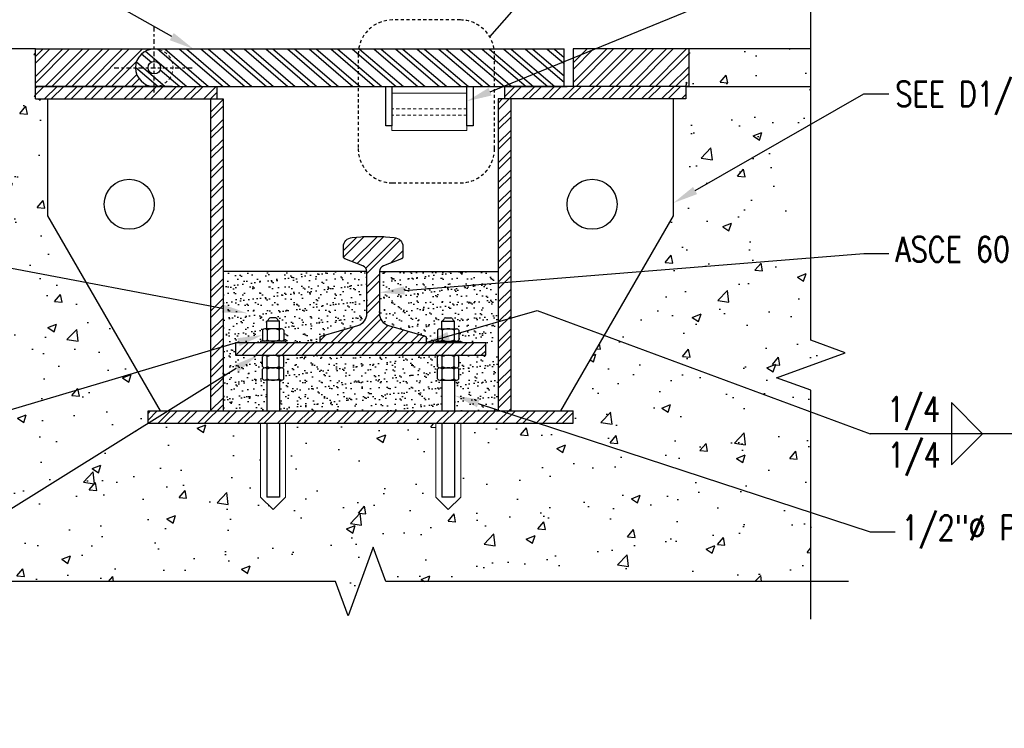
# Model space of a CAD drawing. Header units: inches. Extents: x 0 to 536, y 0 to 170.
# Tile 45 of 54: x 285 to 324, y 85 to 113. Entities that reach past the tile are written whole.
import ezdxf
from ezdxf import colors
from ezdxf.entities.mleader import LeaderData, LeaderLine
from ezdxf.math import Vec2, Vec3

# ---------------------------------------------------------------- set-up
doc = ezdxf.new("R2010")
doc.units = ezdxf.units.IN
doc.header["$MEASUREMENT"] = 0
doc.linetypes.add('CENTER2', pattern=[1.125, 0.75, -0.125, 0.125, -0.125])
doc.linetypes.add('HIDDEN2', pattern=[0.1875, 0.125, -0.0625])
for name, color, linetype in [('S-ANNO-PATT', 1, 'Continuous'), ('S-ANNO-TEXT', 2, 'Continuous'), ('S-DETL-CNTR', 1, 'CENTER2'), ('S-DETL-MEDM', 3, 'Continuous'), ('S-DETL-XHVY', 5, 'Continuous')]:
    doc.layers.add(name, color=color, linetype=linetype)
doc.layers.add('S-ANNO-SYMB', color=2, linetype='Continuous', lineweight=25)
doc.styles.add('Annotative', font='romans.shx', dxfattribs={"width": 0.8, "height": 0.125})
doc.styles.get("Standard").update_dxf_attribs({"font": 'romans.shx', "width": 0.8})
doc.dimstyles.new('ISO-25', dxfattribs={"dimtxt": 2.5, "dimasz": 2.5, "dimexe": 1.25, "dimexo": 0.625, "dimtad": 1, "dimtxsty": 'Standard', "dimcen": 2.5, "dimadec": 0, "dimazin": 0, "dimtfac": 1, "dimtmove": 0, "dimatfit": 3, "dimfxl": 1, "dimarcsym": 0})

msp = doc.modelspace()

# ---------------------------------------------------------------- hatches: boundary and pattern name
at = {"layer": 'S-ANNO-PATT'}
h = msp.add_hatch(dxfattribs=at)
h.set_pattern_fill('AR-CONC', color=8, scale=0.5)
h.set_pattern_definition([(50, (49.8596, 63.577), (3.5863, -0.31376), [0.375, -4.125]), (355, (49.8596, 63.577), (-0.693757, 3.76096), [0.3, -3.3]), (100.4514, (50.1585, 63.5507), (2.892544, 3.4472), [0.3187, -3.50571]), (46.1842, (49.8596, 64.577), (5.33621, -0.827596), [0.5625, -6.1875]), (96.6356, (50.3043, 64.508), (4.67331, 4.87059), [0.47805, -5.25857]), (351.1842, (49.8596, 64.577), (4.67331, 4.87059), [0.45, -4.95]), (21, (50.3596, 64.327), (2.984535, -2.013094), [0.375, -4.125]), (326, (50.3596, 64.327), (1.216577, 3.62575), [0.3, -3.3]), (71.4514, (50.6083, 64.159), (4.20111, 1.612656), [0.3187, -3.50571]), (37.5, (49.8596, 63.5769), (0.060799, 1.664469), [0, -3.26, 0, -3.35, 0, -3.3125]), (7.5, (49.8596, 63.5769), (1.315348, 1.972059), [0, -1.91, 0, -3.185, 0, -1.2625]), (327.5, (48.7446, 63.5769), (2.669112, -0.1127744), [0, -1.25, 0, -3.9, 0, -5.175]), (317.5, (48.2446, 63.5769), (2.91593, 0.500525), [0, -1.625, 0, -2.59, 0, -3.675])])
h.paths.add_polyline_path([(316.4507, 112.2061), (311.4507, 112.2061), (311.4507, 110.7061), (316.4507, 110.7061)])
h.paths.add_polyline_path([(316.4507, 110.5769), (311.4507, 110.5769), (311.4507, 110.2061), (310.9507, 110.2061), (310.9507, 105.5331), (310.2495, 104.3185), (316.4507, 102.9502)])
h.paths.add_polyline_path([(316.4507, 110.7061), (311.4507, 110.7061), (311.4507, 110.5769), (316.4507, 110.5769)])
h.paths.add_polyline_path([(316.4507, 102.9502), (310.2495, 104.3185), (307.5725, 99.682), (316.4507, 98.3961), (316.4507, 98.5572), (315.077, 99.0572), (317.8245, 100.0572), (316.4507, 100.5572)])
h.paths.add_polyline_path([(316.4507, 98.3961), (307.5725, 99.682), (306.4507, 97.7389), (306.9507, 97.7389), (306.9507, 97.2389), (302.4507, 97.2389), (302.4507, 94.2857), (301.9507, 93.7857), (301.4507, 94.2857), (301.4507, 97.2389), (295.4507, 97.2389), (295.4507, 94.2857), (294.9507, 93.7857), (294.4507, 94.2857), (294.4507, 97.2389), (291.8596, 97.2389), (291.8596, 90.9083), (297.4507, 90.9083), (297.9507, 89.5345), (298.9507, 92.282), (299.4507, 90.9083), (316.4507, 90.9083)])
h.paths.add_polyline_path([(291.8596, 97.2389), (289.9603, 97.2389), (281.4414, 93.6579), (280.4507, 93.6579), (280.4507, 90.9083), (291.8596, 90.9083)])
h.paths.add_polyline_path([(289.9507, 97.2349), (289.9507, 97.7389), (290.4507, 97.7389), (287.7592, 102.4007), (280.4507, 104.225), (280.4507, 102.5572), (279.077, 102.0572), (281.8245, 101.0572), (280.4507, 100.5572), (280.4507, 93.6579), (281.4414, 93.6579)])
h.paths.add_polyline_path([(285.9507, 105.5331), (285.9507, 110.2061), (285.4507, 110.2061), (285.4507, 110.5769), (280.4507, 110.5769), (280.4507, 104.225), (287.7592, 102.4007)])
h.paths.add_polyline_path([(285.4507, 112.2061), (280.4507, 112.2061), (280.4507, 110.5769), (285.4507, 110.5769), (285.4507, 110.7061)])
at = {"layer": 'S-ANNO-PATT', "linetype": 'Continuous', "lineweight": 0}
h = msp.add_hatch(dxfattribs=at)
h.set_pattern_fill('ANSI32', color=8, scale=1.5)
h.set_pattern_definition([(45, (-24.5931, 63.5769), (-0.3977476, 0.3977476), []), (45, (-24.32796, 63.5769), (-0.3977476, 0.3977476), [])])
h.paths.add_polyline_path([(285.4507, 112.2061), (285.4507, 110.7061), (290.2007, 110.7061, -1), (290.2007, 112.2061)])
at = {"layer": 'S-ANNO-PATT'}
h = msp.add_hatch(dxfattribs=at)
h.set_pattern_fill('ANSI32', color=8, scale=1.5, angle=-85.55045)
h.set_pattern_definition([(319.44955, (-24.5931, 63.5769), (0.365691, 0.4274065), []), (319.44955, (-24.57255, 63.3125), (0.365691, 0.4274065), [])])
edge = h.paths.add_edge_path()
edge.add_line((306.5846, 112.2044), (290.2007, 112.2061))
edge.add_arc((290.2007, 111.4561), 0.75, 90.00068, 270.00068)
edge.add_line((290.2007, 110.7061), (306.5846, 110.7044))
edge.add_line((306.5846, 110.7044), (306.5846, 112.2044))
edge = h.paths.add_edge_path(flags=16)
edge.add_arc((290.2007, 111.4561), 0.25, 0, 360)
at = {"layer": 'S-ANNO-PATT', "linetype": 'Continuous', "lineweight": 0}
h = msp.add_hatch(dxfattribs=at)
h.set_pattern_fill('ANSI32', color=8, scale=1.5)
h.set_pattern_definition([(45, (48.8596, 63.5769), (-0.3977476, 0.3977476), []), (45, (49.1248, 63.5769), (-0.3977476, 0.3977476), [])])
h.paths.add_polyline_path([(306.9507, 112.2061), (306.9507, 110.7061), (311.5757, 110.7061), (311.5757, 112.2061)])
at = {"layer": 'S-ANNO-PATT'}
h = msp.add_hatch(dxfattribs=at)
h.set_pattern_fill('ANSI32', color=8, scale=1.5)
h.set_pattern_definition([(45, (49.8596, 63.5769), (-0.3977476, 0.3977476), []), (45, (50.1248, 63.5769), (-0.3977476, 0.3977476), [])])
h.paths.add_polyline_path([(311.4507, 110.5769), (304.2007, 110.5769), (304.2007, 110.2061), (311.4507, 110.2061)])
h.paths.add_polyline_path([(311.4507, 110.7061), (306.9507, 110.7061), (304.2007, 110.7061), (304.2007, 110.5769), (311.4507, 110.5769)])
h.paths.add_polyline_path([(291.8596, 110.7061), (285.4507, 110.7061), (285.4507, 110.5769), (291.8596, 110.5769)])
h.paths.add_polyline_path([(292.7007, 110.7061), (291.8596, 110.7061), (291.8596, 110.5769), (292.7007, 110.5769)])
h.paths.add_polyline_path([(292.7007, 110.5769), (291.8596, 110.5769), (291.8596, 110.2061), (292.7007, 110.2061)])
h.paths.add_polyline_path([(291.8596, 110.5769), (285.4507, 110.5769), (285.4507, 110.2061), (291.8596, 110.2061)])
h.paths.add_polyline_path([(292.9507, 110.2061), (292.4507, 110.2061), (292.4507, 101.2296), (292.9507, 101.1048)])
h.paths.add_polyline_path([(292.9507, 101.1048), (292.4507, 101.2296), (292.4507, 97.7389), (292.9507, 97.7389)])
h.paths.add_polyline_path([(306.9507, 97.7389), (291.1498, 97.7389), (289.9603, 97.2389), (306.9507, 97.2389)])
h.paths.add_polyline_path([(291.1498, 97.7389), (289.9507, 97.7389), (289.9507, 97.2389), (289.9603, 97.2389)])
h.paths.add_polyline_path([(304.4507, 100.1341), (303.9507, 100.2065), (303.9507, 97.7389), (304.4507, 97.7389)])
h.paths.add_polyline_path([(304.4507, 105.5981), (303.9507, 105.7084), (303.9507, 100.2065), (304.4507, 100.1341)])
h.paths.add_polyline_path([(304.4507, 110.2061), (304.2007, 110.2061), (303.9507, 110.2061), (303.9507, 105.7084), (304.4507, 105.5981)])
at = {"layer": 'S-ANNO-PATT', "linetype": 'Continuous', "lineweight": 0}
h = msp.add_hatch(dxfattribs=at)
h.set_pattern_fill('ANSI32', color=8, scale=1.5)
h.set_pattern_definition([(45, (122.47654, 164.3247), (-0.3977476, 0.3977476), []), (45, (122.7417, 164.3247), (-0.3977476, 0.3977476), [])])
h.paths.add_polyline_path([(300.0886, 103.8206), (299.3595, 103.5349, 0.3086067), (299.2007, 103.3022), (299.2007, 101.6317, 0.3327064), (299.5596, 101.152), (301.0308, 100.7193, -0.3327064), (301.0757, 100.6593), (301.0757, 100.5186, -0.4142136), (301.0132, 100.4561), (296.8882, 100.4561, -0.4142136), (296.8257, 100.5186), (296.8257, 100.6593, -0.3327064), (296.8706, 100.7193), (298.3418, 101.152, 0.3327064), (298.7007, 101.6317), (298.7007, 103.3022, 0.3086067), (298.5419, 103.5349), (297.8128, 103.8206, -0.3546654), (297.7632, 103.8818), (297.7632, 104.2963, -0.3919022), (298.1095, 104.6702), (298.4608, 104.6973, -0.0191953), (298.6909, 104.7061), (299.2105, 104.7061, -0.0191953), (299.4406, 104.6973), (299.792, 104.6702, -0.3919022), (300.1382, 104.2963), (300.1382, 103.8818, -0.3546654)])
at = {"layer": 'S-ANNO-PATT'}
h = msp.add_hatch(dxfattribs=at)
h.set_pattern_fill('AR-SAND', color=8, scale=0.25)
h.set_pattern_definition([(37.5, (124.0311, 2.78253), (-0.01574834, 0.48170594), [0, -0.38, 0, -0.425, 0, -0.40625]), (7.5, (124.0311, 2.78253), (0.4424442, 0.7055365), [0, -0.205, 0, -0.3425, 0, -0.13125]), (327.5, (123.7236, 2.78253), (0.7785355, 0.0014148), [0, -0.125, 0, -0.45, 0, -0.5875]), (317.5, (123.7236, 2.7825), (0.7515317, 0.2194189), [0, -0.0625, 0, -0.295, 0, -0.3375])])
edge = h.paths.add_edge_path()
edge.add_line((301.7007, 98.9572), (301.6195, 98.9572))
edge.add_arc((301.6195, 99.0667), 0.1096, 211.17195, 270, ccw=False)
edge.add_line((301.5257, 99.01), (301.5257, 99.4043))
edge.add_arc((301.6195, 99.3476), 0.1096, 95.67467, 148.82805, ccw=False)
edge.add_line((301.6086, 99.4566), (301.6195, 99.4566))
edge.add_arc((301.6195, 99.5662), 0.1096, 211.17195, 270, ccw=False)
edge.add_line((301.5257, 99.5095), (301.5257, 99.9038))
edge.add_arc((301.6195, 99.8471), 0.1096, 95.67467, 148.82805, ccw=False)
edge.add_line((301.6086, 99.9561), (295.2928, 99.9561))
edge.add_arc((295.2812, 99.8459), 0.1108, 31.48877, 84.00851, ccw=False)
edge.add_line((295.3757, 99.9038), (295.3757, 99.5095))
edge.add_arc((295.2824, 99.5655), 0.1089, 269.7888, 329.03925, ccw=False)
edge.add_arc((295.2828, 99.348), 0.1086, 31.21176, 90.45944, ccw=False)
edge.add_line((295.3757, 99.4043), (295.3757, 99.01))
edge.add_arc((295.2771, 99.0708), 0.1158, 281.16359, 328.35629, ccw=False)
edge.add_line((295.2996, 98.9572), (295.2007, 98.9572))
edge.add_line((295.2007, 98.9572), (295.2007, 97.7389))
edge.add_line((295.2007, 97.7389), (301.7007, 97.7389))
edge.add_line((301.7007, 97.7389), (301.7007, 98.9572))
edge = h.paths.add_edge_path()
edge.add_line((303.9507, 99.9561), (302.2711, 99.9561))
edge.add_arc((302.282, 99.8471), 0.1096, 31.17195, 95.67467, ccw=False)
edge.add_line((302.3757, 99.9038), (302.3757, 99.5095))
edge.add_arc((302.282, 99.5662), 0.1096, 274.01178, 328.82805, ccw=False)
edge.add_arc((302.282, 99.3476), 0.1096, 31.17195, 85.98822, ccw=False)
edge.add_line((302.3757, 99.4043), (302.3757, 99.01))
edge.add_arc((302.282, 99.0667), 0.1096, 270, 328.82805, ccw=False)
edge.add_line((302.282, 98.9572), (302.2007, 98.9572))
edge.add_line((302.2007, 98.9572), (302.2007, 97.7389))
edge.add_line((302.2007, 97.7389), (303.9507, 97.7389))
edge.add_line((303.9507, 97.7389), (303.9507, 99.9561))
edge = h.paths.add_edge_path()
edge.add_line((303.9507, 103.3022), (299.2007, 103.3022))
edge.add_line((299.2007, 103.3022), (299.2007, 101.6317))
edge.add_arc((299.7007, 101.6317), 0.5, 180, 253.61046)
edge.add_line((299.5596, 101.152), (301.0308, 100.7193))
edge.add_arc((301.0132, 100.6593), 0.0625, 0, 73.61046, ccw=False)
edge.add_line((301.0757, 100.6593), (301.0757, 100.5186))
edge.add_arc((301.0132, 100.5186), 0.0625, -90, 0, ccw=False)
edge.add_line((301.0132, 100.4561), (301.4507, 100.4561))
edge.add_line((301.4507, 100.4561), (301.4507, 100.5186))
edge.add_line((301.4507, 100.5186), (301.6195, 100.5186))
edge.add_arc((301.6195, 100.6282), 0.1096, 211.17195, 270, ccw=False)
edge.add_line((301.5257, 100.5714), (301.5257, 100.9657))
edge.add_arc((301.6195, 100.909), 0.1096, 90, 148.82805, ccw=False)
edge.add_line((301.6195, 101.0186), (301.7007, 101.0186))
edge.add_line((301.7007, 101.0186), (301.7007, 101.3275))
edge.add_arc((301.6464, 101.4654), 0.1482, 291.486, 339.93134)
edge.add_arc((301.8444, 101.3931), 0.0625, 90, 159.93134, ccw=False)
edge.add_line((301.8444, 101.4556), (302.0571, 101.4556))
edge.add_arc((302.0571, 101.3931), 0.0625, 20.06866, 90, ccw=False)
edge.add_arc((302.255, 101.4654), 0.1482, 200.06866, 248.514)
edge.add_line((302.2007, 101.3275), (302.2007, 101.0186))
edge.add_line((302.2007, 101.0186), (302.282, 101.0186))
edge.add_arc((302.282, 100.909), 0.1096, 31.17195, 90, ccw=False)
edge.add_line((302.3757, 100.9657), (302.3757, 100.5714))
edge.add_arc((302.282, 100.6282), 0.1096, 270, 328.82805, ccw=False)
edge.add_line((302.282, 100.5186), (302.4507, 100.5186))
edge.add_line((302.4507, 100.5186), (302.4507, 100.4561))
edge.add_line((302.4507, 100.4561), (303.9507, 100.4561))
edge.add_line((303.9507, 100.4561), (303.9507, 103.3022))
edge = h.paths.add_edge_path()
edge.add_line((298.7007, 103.3022), (292.9507, 103.3022))
edge.add_line((292.9507, 103.3022), (292.9507, 97.7389))
edge.add_line((292.9507, 97.7389), (294.7007, 97.7389))
edge.add_line((294.7007, 97.7389), (294.7007, 98.9572))
edge.add_line((294.7007, 98.9572), (294.6195, 98.9572))
edge.add_arc((294.6192, 99.0662), 0.109, 211.01755, 270.1544, ccw=False)
edge.add_line((294.5257, 99.01), (294.5257, 99.4043))
edge.add_arc((294.6189, 99.3485), 0.1086, 95.42701, 149.07571, ccw=False)
edge.add_line((294.6086, 99.4566), (294.6195, 99.4566))
edge.add_arc((294.6191, 99.5656), 0.109, 210.99983, 270.17212, ccw=False)
edge.add_line((294.5257, 99.5095), (294.5257, 99.9038))
edge.add_arc((294.6189, 99.8479), 0.1087, 95.43859, 149.06412, ccw=False)
edge.add_line((294.6086, 99.9561), (293.4507, 99.9561))
edge.add_line((293.4507, 99.9561), (293.4507, 100.4561))
edge.add_line((293.4507, 100.4561), (294.4507, 100.4561))
edge.add_line((294.4507, 100.4561), (294.4507, 100.5186))
edge.add_line((294.4507, 100.5186), (294.6195, 100.5186))
edge.add_arc((294.5886, 100.5734), 0.0629, 181.75792, 299.41403, ccw=False)
edge.add_line((294.5257, 100.5714), (294.5257, 100.9657))
edge.add_arc((294.5886, 100.9638), 0.0629, 60.58597, 178.24208, ccw=False)
edge.add_line((294.6195, 101.0186), (294.7007, 101.0186))
edge.add_line((294.7007, 101.0186), (294.7007, 101.3275))
edge.add_arc((294.6473, 101.4645), 0.1471, 291.29455, 340.12279)
edge.add_arc((294.8441, 101.3935), 0.0621, 89.73472, 160.19662, ccw=False)
edge.add_line((294.8444, 101.4556), (295.0571, 101.4556))
edge.add_arc((295.0568, 101.3926), 0.063, 20.36, 89.70867, ccw=False)
edge.add_arc((295.2519, 101.4624), 0.1443, 199.36565, 249.21701)
edge.add_line((295.2007, 101.3275), (295.2007, 101.0186))
edge.add_line((295.2007, 101.0186), (295.282, 101.0186))
edge.add_arc((295.2816, 100.9083), 0.1102, 31.36924, 89.8027, ccw=False)
edge.add_line((295.3757, 100.9657), (295.3757, 100.5714))
edge.add_arc((295.2817, 100.6286), 0.11, 270.13681, 328.69124, ccw=False)
edge.add_line((295.282, 100.5186), (295.4507, 100.5186))
edge.add_line((295.4507, 100.5186), (295.4507, 100.4561))
edge.add_line((295.4507, 100.4561), (296.8882, 100.4561))
edge.add_arc((296.8882, 100.5186), 0.0625, 180, 270, ccw=False)
edge.add_line((296.8257, 100.5186), (296.8257, 100.6593))
edge.add_arc((296.8882, 100.6593), 0.0625, 106.38954, 180, ccw=False)
edge.add_line((296.8706, 100.7193), (298.3418, 101.152))
edge.add_arc((298.2007, 101.6317), 0.5, 286.38954, 360)
edge.add_line((298.7007, 101.6317), (298.7007, 103.3022))
at = {"layer": 'S-ANNO-PATT', "linetype": 'Continuous', "lineweight": 0}
h = msp.add_hatch(dxfattribs=at)
h.set_pattern_fill('ANSI32', color=8, scale=1.5)
h.set_pattern_definition([(45, (123.47654, 153.51125), (-0.3977476, 0.3977476), []), (45, (123.7417, 153.51125), (-0.3977476, 0.3977476), [])])
h.paths.add_polyline_path([(293.4507, 99.9561), (303.4507, 99.9561), (303.4507, 100.4561), (293.4507, 100.4561)])

# ---------------------------------------------------------------- linework, layer by layer
at = {"layer": 'S-ANNO-PATT', "linetype": 'HIDDEN2', "lineweight": 0}
for p, q in [((302.7007, 109.8151), (299.7007, 109.8151)), ((302.7007, 109.5651), (299.7007, 109.5651))]:
    msp.add_line(p, q, dxfattribs=at)
at = {"layer": 'S-ANNO-PATT', "linetype": 'Continuous', "lineweight": 0}
for p, q in [((294.4507, 97.2389), (294.4507, 94.2857)), ((295.4507, 97.2389), (295.4507, 94.2857)), ((301.4507, 97.2389), (301.4507, 94.2857)), ((302.4507, 97.2389), (302.4507, 94.2857)), ((294.9507, 93.7857), (294.4507, 94.2857)), ((294.9507, 93.7857), (295.4507, 94.2857)), ((301.9507, 93.7857), (301.4507, 94.2857)), ((301.9507, 93.7857), (302.4507, 94.2857))]:
    msp.add_line(p, q, dxfattribs=at)
msp.add_lwpolyline([(299.7007, 108.9401), (302.7007, 108.9401), (302.7007, 110.4401), (299.7007, 110.4401)], close=True, dxfattribs=at)
at = {"layer": 'S-ANNO-PATT', "linetype": 'HIDDEN2', "lineweight": 0}
msp.add_arc((290.2007, 111.4561), 0.75, 270, 90, dxfattribs=at)
at = {"layer": 'S-ANNO-SYMB'}
for points in [[(303.6166, 112.6853), (308.4854, 118.2485), (309.9518, 118.2485)], [(316.4507, 89.4083), (316.4507, 98.5572), (315.077, 99.0572), (317.8245, 100.0572), (316.4507, 100.5572), (316.4507, 113.7061)], [(317.9507, 90.9083), (299.4507, 90.9083), (298.9507, 92.282), (297.9507, 89.5345), (297.4507, 90.9083), (278.9507, 90.9083)]]:
    msp.add_lwpolyline(points, dxfattribs=at)
at = {"layer": 'S-ANNO-SYMB', "linetype": 'HIDDEN2'}
msp.add_lwpolyline([(298.3521, 111.993), (298.3521, 108.2216, 0.4142136), (299.7257, 106.848), (302.4302, 106.848, 0.4142136), (303.8038, 108.2216), (303.8038, 111.993, 0.4142136), (302.4302, 113.3666), (299.7257, 113.3666, 0.4130258), (298.3521, 111.993)], format="xyb", dxfattribs=at)
at = {"layer": 'S-ANNO-TEXT', "linetype": 'Continuous'}
for p, q in [((322.0624, 98.0714), (323.3124, 96.8214)), ((322.0624, 98.0714), (322.0624, 95.5714)), ((322.0624, 95.5714), (323.3124, 96.8214))]:
    msp.add_line(p, q, dxfattribs=at)
msp.add_lwpolyline([(326.1908, 96.8214), (318.8124, 96.8214)], dxfattribs=at)
at = {"layer": 'S-DETL-CNTR', "ltscale": 0.25}
for p, q in [((290.2007, 110.4611), (290.2007, 113.1363)), ((288.5984, 111.4561), (291.723, 111.4561))]:
    msp.add_line(p, q, dxfattribs=at)
at = {"layer": 'S-DETL-MEDM'}
for p, q in [((290.2007, 112.2061), (306.5846, 112.2063)), ((306.5846, 110.7063), (306.5846, 112.2063)), ((316.4507, 112.2061), (306.9507, 112.2061)), ((285.4507, 110.7061), (292.7007, 110.7061)), ((285.4507, 110.2061), (285.4507, 110.7061)), ((290.2007, 110.7061), (306.7096, 110.7063)), ((292.7007, 110.7061), (292.7007, 110.2061)), ((304.2007, 110.7061), (304.2007, 110.2061)), ((311.5757, 110.7061), (304.2007, 110.7061)), ((311.4507, 110.7061), (311.4507, 110.2061)), ((285.4507, 110.2061), (292.9507, 110.2061)), ((285.9507, 105.5331), (285.9507, 110.2061)), ((292.4507, 110.2061), (292.4507, 97.7389)), ((292.9507, 110.2061), (292.9507, 97.7389)), ((303.9507, 110.2061), (303.9507, 97.7389)), ((311.4507, 110.2061), (303.9507, 110.2061)), ((304.4507, 110.2061), (304.4507, 97.7389)), ((310.9507, 105.5331), (310.9507, 110.2061)), ((290.4507, 97.7389), (285.9507, 105.5331)), ((306.4507, 97.7389), (310.9507, 105.5331)), ((298.7007, 103.3022), (292.9507, 103.3022)), ((299.2007, 103.3022), (303.9507, 103.3022)), ((295.2007, 101.3275), (294.7007, 101.3275)), ((294.7007, 101.0186), (294.7007, 101.3275)), ((295.0571, 101.4556), (294.8444, 101.4556)), ((295.2007, 101.0186), (295.2007, 101.3275)), ((301.7007, 101.3275), (302.2007, 101.3275)), ((301.7007, 101.0186), (301.7007, 101.3275)), ((301.8444, 101.4556), (302.0571, 101.4556)), ((302.2007, 101.0186), (302.2007, 101.3275)), ((294.5257, 100.9657), (294.5257, 100.5714)), ((295.282, 101.0186), (294.6195, 101.0186)), ((294.7132, 100.9657), (294.7132, 100.5714)), ((295.1882, 100.9657), (295.1882, 100.5714)), ((295.3757, 100.9657), (295.3757, 100.5714)), ((301.5257, 100.9657), (301.5257, 100.5714)), ((301.6195, 101.0186), (302.282, 101.0186)), ((301.7132, 100.9657), (301.7132, 100.5714)), ((302.1882, 100.9657), (302.1882, 100.5714)), ((302.3757, 100.9657), (302.3757, 100.5714)), ((294.4507, 100.5186), (294.4507, 100.4561)), ((295.4507, 100.5186), (294.4507, 100.5186)), ((295.4507, 100.5186), (295.4507, 100.4561)), ((301.4507, 100.5186), (301.4507, 100.4561)), ((301.4507, 100.5186), (302.4507, 100.5186)), ((302.4507, 100.5186), (302.4507, 100.4561)), ((294.5257, 99.5095), (294.5257, 99.9038)), ((294.7132, 99.5095), (294.7132, 99.9038)), ((295.1882, 99.5095), (295.1882, 99.9038)), ((295.3757, 99.5095), (295.3757, 99.9038)), ((301.5257, 99.5095), (301.5257, 99.9038)), ((301.7132, 99.5095), (301.7132, 99.9038)), ((302.1882, 99.5095), (302.1882, 99.9038)), ((302.3757, 99.5095), (302.3757, 99.9038)), ((294.5257, 99.01), (294.5257, 99.4043)), ((295.282, 99.4566), (294.6195, 99.4566)), ((294.7132, 99.01), (294.7132, 99.4043)), ((295.1882, 99.01), (295.1882, 99.4043)), ((295.3757, 99.01), (295.3757, 99.4043)), ((301.5257, 99.01), (301.5257, 99.4043)), ((301.6195, 99.4566), (302.282, 99.4566)), ((301.7132, 99.01), (301.7132, 99.4043)), ((302.1882, 99.01), (302.1882, 99.4043)), ((302.3757, 99.01), (302.3757, 99.4043)), ((295.282, 98.9572), (294.6195, 98.9572)), ((294.7007, 98.9572), (294.7007, 97.7389)), ((295.2007, 98.9572), (295.2007, 97.7389)), ((301.6195, 98.9572), (302.282, 98.9572)), ((301.7007, 98.9572), (301.7007, 97.7389)), ((302.2007, 98.9572), (302.2007, 97.7389)), ((289.9507, 97.7389), (306.9507, 97.7389)), ((289.9507, 97.2389), (289.9507, 97.7389)), ((306.9507, 97.2389), (306.9507, 97.7389)), ((289.9507, 97.2389), (306.9507, 97.2389)), ((294.7007, 97.2389), (294.7007, 94.2857)), ((295.2007, 97.2389), (295.2007, 94.2857)), ((301.7007, 97.2389), (301.7007, 94.2857)), ((302.2007, 97.2389), (302.2007, 94.2857)), ((295.2007, 94.2857), (294.7007, 94.2857)), ((302.2007, 94.2857), (301.7007, 94.2857))]:
    msp.add_line(p, q, dxfattribs=at)
for points in [[(290.9298, 110.7061), (285.4507, 110.7061), (285.4507, 112.2061), (290.2007, 112.2061)], [(306.9507, 112.2061), (306.9507, 110.7061)], [(311.5757, 110.7061), (311.5757, 112.2061)], [(299.7007, 110.7062), (299.7007, 109.134), (299.4507, 109.134), (299.4507, 110.7062)], [(302.9507, 110.7062), (302.9507, 109.1341), (302.7007, 109.1341), (302.7007, 110.7062)]]:
    msp.add_lwpolyline(points, dxfattribs=at)
msp.add_lwpolyline([(296.8882, 100.4561, -0.4142136), (296.8257, 100.5186), (296.8257, 100.6593, -0.3327064), (296.8706, 100.7193), (298.3418, 101.152, 0.3327064), (298.7007, 101.6317), (298.7007, 103.3022, 0.3086067), (298.5419, 103.5349), (297.8128, 103.8206, -0.3546654), (297.7632, 103.8818), (297.7632, 104.2963, -0.3919022), (298.1095, 104.6702), (298.4608, 104.6973, -0.0191953), (298.6909, 104.7061), (299.2105, 104.7061, -0.0191953), (299.4406, 104.6973), (299.792, 104.6702, -0.3919022), (300.1382, 104.2963), (300.1382, 103.8818, -0.3546654), (300.0886, 103.8206), (299.3595, 103.5349, 0.3086067), (299.2007, 103.3022), (299.2007, 101.6317, 0.3327064), (299.5596, 101.152), (301.0308, 100.7193, -0.3327064), (301.0757, 100.6593), (301.0757, 100.5186, -0.4142136), (301.0132, 100.4561)], format="xyb", dxfattribs=at)
msp.add_lwpolyline([(293.4507, 99.9561), (303.4507, 99.9561), (303.4507, 100.4561), (293.4507, 100.4561)], close=True, dxfattribs=at)
for centre, radius in [((290.2007, 111.4561), 0.25), ((289.2007, 105.9946), 1), ((307.7007, 105.9946), 1)]:
    msp.add_circle(centre, radius, dxfattribs=at)
for centre, radius, start, end in [((290.2007, 111.4561), 0.75, 90, 270), ((294.6464, 101.4654), 0.1482, 291.486, 339.93134), ((294.8444, 101.3931), 0.0625, 90, 159.93134), ((295.0571, 101.3931), 0.0625, 20.06866, 90), ((295.255, 101.4654), 0.1482, 200.06866, 248.514), ((301.6464, 101.4654), 0.1482, 291.486, 339.93134), ((301.8444, 101.3931), 0.0625, 90, 159.93134), ((302.0571, 101.3931), 0.0625, 20.06866, 90), ((302.255, 101.4654), 0.1482, 200.06866, 248.514), ((294.6195, 100.909), 0.1096, 31.17195, 148.82805), ((294.9507, 100.4528), 0.5652, 65.15355, 114.84645), ((295.282, 100.909), 0.1096, 31.17195, 148.82805), ((301.6195, 100.909), 0.1096, 31.17195, 148.82805), ((301.9507, 100.4528), 0.5652, 65.15355, 114.84645), ((302.282, 100.909), 0.1096, 31.17195, 148.82805), ((294.6195, 100.6282), 0.1096, 211.17195, 328.82805), ((294.9507, 101.0843), 0.5652, 245.15355, 294.84645), ((295.282, 100.6282), 0.1096, 211.17195, 328.82805), ((301.6195, 100.6282), 0.1096, 211.17195, 328.82805), ((301.9507, 101.0843), 0.5652, 245.15355, 294.84645), ((302.282, 100.6282), 0.1096, 211.17195, 328.82805), ((294.6195, 99.8471), 0.1096, 31.17195, 148.82805), ((294.9507, 99.3909), 0.5652, 65.15355, 114.84645), ((295.282, 99.8471), 0.1096, 31.17195, 148.82805), ((301.6195, 99.8471), 0.1096, 31.17195, 148.82805), ((301.9507, 99.3909), 0.5652, 65.15355, 114.84645), ((302.282, 99.8471), 0.1096, 31.17195, 148.82805), ((294.6195, 99.5662), 0.1096, 211.17195, 328.82805), ((294.6195, 99.3476), 0.1096, 31.17195, 148.82805), ((294.9507, 100.0224), 0.5652, 245.15355, 294.84645), ((294.9507, 98.8914), 0.5652, 65.15355, 114.84645), ((295.282, 99.5662), 0.1096, 211.17195, 328.82805), ((295.282, 99.3476), 0.1096, 31.17195, 148.82805), ((301.6195, 99.5662), 0.1096, 211.17195, 328.82805), ((301.6195, 99.3476), 0.1096, 31.17195, 148.82805), ((301.9507, 100.0224), 0.5652, 245.15355, 294.84645), ((301.9507, 98.8914), 0.5652, 65.15355, 114.84645), ((302.282, 99.5662), 0.1096, 211.17195, 328.82805), ((302.282, 99.3476), 0.1096, 31.17195, 148.82805), ((294.6195, 99.0667), 0.1096, 211.17195, 328.82805), ((294.9507, 99.5229), 0.5652, 245.15355, 294.84645), ((295.282, 99.0667), 0.1096, 211.17195, 328.82805), ((301.6195, 99.0667), 0.1096, 211.17195, 328.82805), ((301.9507, 99.5229), 0.5652, 245.15355, 294.84645), ((302.282, 99.0667), 0.1096, 211.17195, 328.82805)]:
    msp.add_arc(centre, radius, start, end, dxfattribs=at)
at = {"layer": 'S-DETL-XHVY'}
for p, q in [((285.4507, 112.2061), (280.4507, 112.2061)), ((311.4507, 110.7061), (316.4507, 110.7061))]:
    msp.add_line(p, q, dxfattribs=at)

# ---------------------------------------------------------------- texts
at = {"layer": 'S-ANNO-TEXT', "linetype": 'Continuous', "char_height": 1, "width": 5.856138, "attachment_point": 1, "style": 'Annotative'}
for insert in [(319.4867, 98.2994), (319.5081, 96.4645)]:
    msp.add_mtext('1/4', dxfattribs=dict(at, insert=insert))

# ---------------------------------------------------------------- leaders
at = {"layer": 'S-ANNO-TEXT', "linetype": 'Continuous'}
msp.add_leader([(301.0132, 100.4561), (305.506, 101.7533), (318.8124, 96.8214)], dimstyle='ISO-25', override={"dimscale": 3, "dimasz": 0.33, "dimgap": 0.625, "dimtad": 0}, dxfattribs=at)
at = {"layer": 'S-ANNO-TEXT'}
ml = msp.add_multileader_mtext('Standard', dxfattribs=at)
ml.set_content('NOTES:\\P\\pxi-3,l4,t4;1.^IALL TRENCH PLATES ARE 1/2" THK SS, UNO.\\P\\pi0,l0,tz; \\P\\pi-3,l4,t4;2.^ISEE TRENCH DETAILS FOR OVERALL SIZE OF TRENCH PLATE ASSEMBLY.\\P\\pi0,l0,tz;\\P\\pi-3,l4,t4;3.^ITRENCH PL MFR TO PROVIDE OVERSIZE BOLT HOLES ON TRENCH BOTTOM PL FOR ACCESS OF SOLE PL ANCHOR BOLTS TO CONC.', color=256, style='Annotative')
ml.set_leader_properties()
ml.build(insert=Vec2(0, 0))
ml.multileader.update_dxf_attribs({"text_right_attachment_type": 3, "dogleg_length": 0.125, "arrow_head_size": 1, "scale": 8})
ctx = ml.context
ctx.base_point, ctx.scale, ctx.char_height, ctx.arrow_head_size, ctx.landing_gap_size, ctx.plane_origin = Vec3(155.4797, 147.7763), 8, 1, 1, 0.25, Vec3(-252.4342, -277.8993)
ctx.right_attachment = 3
notes = []
notes.append((ctx, [(0, (0, 0, 0), (0, 0), (1, 0), 1, [])]))
ctx.mtext.insert, ctx.mtext.width, ctx.mtext.defined_height = Vec3(155.7297, 148.2763), 47.58496, 3.2348
at = {"layer": 'S-ANNO-TEXT', "linetype": 'Continuous'}
ml = msp.add_multileader_mtext('Standard', dxfattribs=at)
ml.set_content('18" MIN STEEL MACHINED WHEELS', color=256, style='Annotative')
ml.set_leader_properties(color=1)
ml.build(insert=Vec2(0, 0))
ml.multileader.update_dxf_attribs({"text_right_attachment_type": 3, "dogleg_length": 0.125, "arrow_head_size": 1, "scale": 8})
ctx = ml.context
ctx.base_point, ctx.scale, ctx.char_height, ctx.arrow_head_size, ctx.landing_gap_size, ctx.plane_origin = Vec3(184.4881, 124.0811), 8, 1, 1, 0.25, Vec3(-214.8705, -301.9832)
ctx.right_attachment = 3
notes.append((ctx, [(0, (1, 1, 0), (183.4881, 124.0811), (1, 0), 1, [(0, [(175.9196, 110.9033)], 0, [])])]))
ctx.mtext.insert, ctx.mtext.width, ctx.mtext.defined_height = Vec3(184.7381, 124.5811), 22.982343, 2.8929
ml = msp.add_multileader_mtext('Standard', dxfattribs=at)
ml.set_content('{\\C2;NEOPRENE WEATHER STRIP, TYP 2" (CONT). FASTEN W/ FLAT HEAD SOCKET CAP SCREWS @ 6" OC.}', color=256, style='Annotative')
ml.set_leader_properties(color=1)
ml.build(insert=Vec2(0, 0))
ml.multileader.update_dxf_attribs({"text_right_attachment_type": 3, "dogleg_length": 0.125, "arrow_head_size": 1, "scale": 8})
ctx = ml.context
ctx.base_point, ctx.scale, ctx.char_height, ctx.arrow_head_size, ctx.landing_gap_size, ctx.plane_origin = Vec3(184.6972, 119.4353), 8, 1, 1, 0.25, Vec3(-205.7063, -307.2982)
ctx.right_attachment = 3
notes.append((ctx, [(0, (1, 1, 0), (183.6972, 119.4353), (1, 0), 1, [(0, [(179.8248, 105.694)], 0, [])])]))
ctx.mtext.insert, ctx.mtext.width, ctx.mtext.defined_height = Vec3(184.9472, 119.9353), 21.723246, 0.4492
ml = msp.add_multileader_mtext('Standard', dxfattribs=at)
ml.set_content('1 1/2" THICK SS TRENCH PLATE', color=256, style='Annotative')
ml.set_leader_properties(color=1)
ml.build(insert=Vec2(0, 0))
ml.multileader.update_dxf_attribs({"text_right_attachment_type": 3, "dogleg_length": 0.125, "arrow_head_size": 1, "scale": 8})
ctx = ml.context
ctx.base_point, ctx.scale, ctx.char_height, ctx.arrow_head_size, ctx.landing_gap_size, ctx.plane_origin = Vec3(273.0869, 117.811), 8, 1, 1, 0.25, Vec3(-123.8927, -285.4713)
ctx.right_attachment, ctx.text_align_type = 3, 2
notes.append((ctx, [(1, (1, 1, 0), (285.1774, 115.9539), (-1, 0), 1, [(0, [(291.7677, 112.2061)], 0, [])])]))
ctx.mtext.insert, ctx.mtext.width, ctx.mtext.defined_height, ctx.mtext.alignment = Vec3(283.9274, 118.311), 11.116031, 0.3327, 3
ml = msp.add_multileader_mtext('Standard', dxfattribs=at)
ml.set_content('1 1/2"%%C CAM ROLLER 3" LONG ', color=256, style='Annotative')
ml.set_leader_properties(color=1)
ml.build(insert=Vec2(0, 0))
ml.multileader.update_dxf_attribs({"text_right_attachment_type": 3, "dogleg_length": 0.125, "arrow_head_size": 1, "scale": 8})
ctx = ml.context
ctx.base_point, ctx.scale, ctx.char_height, ctx.arrow_head_size, ctx.landing_gap_size, ctx.plane_origin = Vec3(319.5659, 116.6128), 8, 1, 1, 0.25, Vec3(-76.5367, -292.8317)
ctx.right_attachment = 3
notes.append((ctx, [(0, (1, 1, 0), (318.5659, 116.6128), (1, 0), 1, [(0, [(302.7007, 110.1192)], 0, [])])]))
ctx.mtext.insert, ctx.mtext.width, ctx.mtext.defined_height = Vec3(319.8159, 117.1128), 12.095099, 2.6619
ml = msp.add_multileader_mtext('Standard', dxfattribs=at)
ml.set_content('\\A1;CONT SS OK 1 1/2" X 4 1/2"', color=256, style='Annotative')
ml.set_leader_properties(color=1)
ml.build(insert=Vec2(0, 0))
ml.multileader.update_dxf_attribs({"text_right_attachment_type": 3, "dogleg_length": 0.125, "arrow_head_size": 1, "scale": 8})
ctx = ml.context
ctx.base_point, ctx.scale, ctx.char_height, ctx.arrow_head_size, ctx.landing_gap_size, ctx.plane_origin = Vec3(190.9741, 110.401), 8, 1, 1, 0.25, Vec3(-208.2727, -314.4841)
ctx.right_attachment = 3
notes.append((ctx, [(0, (1, 1, 0), (189.9741, 110.401), (1, 0), 1, [(0, [(185.1696, 105.2218)], 0, [])])]))
ctx.mtext.insert, ctx.mtext.width, ctx.mtext.defined_height = Vec3(191.2241, 111.0676), 20.29789, 2.6619
ml = msp.add_multileader_mtext('Standard', dxfattribs=at)
ml.set_content('SEE D1/S-503 FOR TRENCH ASSEMBLY AND WELDMENT', color=256, style='Annotative')
ml.set_leader_properties(color=1)
ml.build(insert=Vec2(0, 0))
ml.multileader.update_dxf_attribs({"text_right_attachment_type": 3, "dogleg_length": 0.125, "arrow_head_size": 1, "scale": 8})
ctx = ml.context
ctx.base_point, ctx.scale, ctx.char_height, ctx.arrow_head_size, ctx.landing_gap_size, ctx.plane_origin = Vec3(319.5659, 110.4079), 8, 1, 1, 0.25, Vec3(-90.8394, -309.8403)
ctx.right_attachment = 3
notes.append((ctx, [(0, (1, 1, 0), (318.5659, 110.4079), (1, 0), 1, [(0, [(310.9507, 106.0479)], 0, [])])]))
ctx.mtext.insert, ctx.mtext.width, ctx.mtext.defined_height = Vec3(319.8159, 110.9079), 13.435922, 2.6619
ml = msp.add_multileader_mtext('Standard', dxfattribs=at)
ml.set_content('GROUT FILL', color=256, style='Annotative')
ml.set_leader_properties(color=1)
ml.build(insert=Vec2(0, 0))
ml.multileader.update_dxf_attribs({"text_right_attachment_type": 3, "dogleg_length": 0.125, "arrow_head_size": 1, "scale": 8})
ctx = ml.context
ctx.base_point, ctx.scale, ctx.char_height, ctx.arrow_head_size, ctx.landing_gap_size, ctx.plane_origin = Vec3(273.0945, 106.2612), 8, 1, 1, 0.25, Vec3(-127.2263, -317.8829)
ctx.right_attachment, ctx.text_align_type = 3, 2
notes.append((ctx, [(1, (1, 1, 0), (278.3278, 104.5945), (-1, 0), 1, [(0, [(293.9157, 101.6395)], 0, [])])]))
ctx.mtext.insert, ctx.mtext.width, ctx.mtext.defined_height, ctx.mtext.alignment = Vec3(277.0778, 106.7612), 4.11581, 2.6619, 3
ml = msp.add_multileader_mtext('Standard', dxfattribs=at)
ml.set_content('ASCE 60# RAIL ', color=256, style='Annotative')
ml.set_leader_properties()
ml.build(insert=Vec2(0, 0))
ml.multileader.update_dxf_attribs({"text_right_attachment_type": 3, "dogleg_length": 0.125, "arrow_head_size": 1, "scale": 8})
ctx = ml.context
ctx.base_point, ctx.scale, ctx.char_height, ctx.arrow_head_size, ctx.landing_gap_size, ctx.plane_origin = Vec3(319.5659, 104.0328), 8, 1, 1, 0.25, Vec3(-81.629, -335.0021)
ctx.right_attachment = 3
notes.append((ctx, [(0, (1, 1, 0), (318.5659, 104.0328), (1, 0), 1, [(0, [(299.2007, 102.4669)], 0, [])])]))
ctx.mtext.insert, ctx.mtext.width, ctx.mtext.defined_height = Vec3(319.8159, 104.6995), 14.018983, 2.6619
ml = msp.add_multileader_mtext('Standard', dxfattribs=at)
ml.set_content('SEE D1/S-503 FOR TRENCH ASSEMBLY AND WELDMENT', color=256, style='Annotative')
ml.set_leader_properties(color=1)
ml.build(insert=Vec2(0, 0))
ml.multileader.update_dxf_attribs({"text_right_attachment_type": 3, "dogleg_length": 0.125, "arrow_head_size": 1, "scale": 8})
ctx = ml.context
ctx.base_point, ctx.scale, ctx.char_height, ctx.arrow_head_size, ctx.landing_gap_size, ctx.plane_origin = Vec3(193.1098, 103.6209), 8, 1, 1, 0.25, Vec3(-214.8705, -316.8245)
ctx.right_attachment = 3
notes.append((ctx, [(0, (1, 1, 0), (192.1098, 103.6209), (1, 0), 1, [(0, [(186.9196, 100.8854)], 0, [])])]))
ctx.mtext.insert, ctx.mtext.width, ctx.mtext.defined_height = Vec3(193.3598, 104.1209), 16.351846, 2.6619
ml = msp.add_multileader_mtext('Standard', dxfattribs=at)
ml.set_content('TENSION ANCHOR BOLTS TO SOLE PLATE PRIOR TO POURING TRENCH GROUT', color=256, style='Annotative')
ml.set_leader_properties(color=1)
ml.build(insert=Vec2(0, 0))
ml.multileader.update_dxf_attribs({"text_right_attachment_type": 3, "dogleg_length": 0.125, "arrow_head_size": 1, "scale": 8})
ctx = ml.context
ctx.base_point, ctx.scale, ctx.char_height, ctx.arrow_head_size, ctx.landing_gap_size, ctx.plane_origin = Vec3(260.4011, 99.4779), 8, 1, 1, 0.25, Vec3(-138.3023, -325.0796)
ctx.right_attachment, ctx.text_align_type = 3, 2
notes.append((ctx, [(1, (1, 1, 0), (278.9678, 96.1446), (-1, 0), 1, [(0, [(294.5257, 100.7686)], 0, [])])]))
ctx.mtext.insert, ctx.mtext.width, ctx.mtext.defined_height, ctx.mtext.alignment = Vec3(277.7178, 99.9779), 18.927585, 2.8594, 3
ml = msp.add_multileader_mtext('Standard', dxfattribs=at)
ml.set_content('1/2" STL SOLE PL, CENTERED IN TRENCH', color=256, style='Annotative')
ml.set_leader_properties(color=1)
ml.build(insert=Vec2(0, 0))
ml.multileader.update_dxf_attribs({"text_right_attachment_type": 3, "dogleg_length": 0.125, "arrow_head_size": 1, "scale": 8})
ctx = ml.context
ctx.base_point, ctx.scale, ctx.char_height, ctx.arrow_head_size, ctx.landing_gap_size, ctx.plane_origin = Vec3(267.2973, 93.2782), 8, 1, 1, 0.25, Vec3(-126.4663, -327.3705)
ctx.right_attachment, ctx.text_align_type = 3, 2
notes.append((ctx, [(1, (1, 1, 0), (277.9782, 89.7544), (-1, 0), 1, [(0, [(294.3194, 99.9561)], 0, [])])]))
ctx.mtext.insert, ctx.mtext.width, ctx.mtext.defined_height, ctx.mtext.alignment = Vec3(276.7282, 93.7782), 9.335828, 2.6619, 3
ml = msp.add_multileader_mtext('Standard', dxfattribs=at)
ml.set_content('CHANNEL AT BOT OF DOOR', color=256, style='Annotative')
ml.set_leader_properties(color=1)
ml.build(insert=Vec2(0, 0))
ml.multileader.update_dxf_attribs({"text_right_attachment_type": 3, "dogleg_length": 0.125, "arrow_head_size": 1, "scale": 8})
ctx = ml.context
ctx.base_point, ctx.scale, ctx.char_height, ctx.arrow_head_size, ctx.landing_gap_size, ctx.plane_origin = Vec3(193.3388, 97.7119), 8, 1, 1, 0.25, Vec3(-205.6601, -326.9057)
ctx.right_attachment = 3
notes.append((ctx, [(0, (1, 1, 0), (192.3388, 97.7119), (1, 0), 1, [(0, [(178.4196, 99.4025)], 0, [])])]))
ctx.mtext.insert, ctx.mtext.width, ctx.mtext.defined_height = Vec3(193.5888, 98.2119), 19.479208, 2.6619
ml = msp.add_multileader_mtext('Standard', dxfattribs=at)
ml.set_content('1/2"%%C POST INSTALLED ANCHOR BOLT W/ 4" EMBED, EPOXIED INTO CONC (TYP OF FOUR)', color=256, style='Annotative')
ml.set_leader_properties(color=1)
ml.build(insert=Vec2(0, 0))
ml.multileader.update_dxf_attribs({"text_right_attachment_type": 3, "dogleg_length": 0.125, "arrow_head_size": 1, "scale": 8})
ctx = ml.context
ctx.base_point, ctx.scale, ctx.char_height, ctx.arrow_head_size, ctx.landing_gap_size, ctx.plane_origin = Vec3(319.8215, 92.8938), 8, 1, 1, 0.25, Vec3(-81.629, -327.3705)
ctx.right_attachment = 3
notes.append((ctx, [(0, (1, 1, 0), (318.8215, 92.8938), (1, 0), 1, [(0, [(302.2007, 98.348)], 0, [])])]))
ctx.mtext.insert, ctx.mtext.width, ctx.mtext.defined_height = Vec3(320.0715, 93.5604), 14.378243, 2.6619
ml = msp.add_multileader_mtext('Standard', dxfattribs=at)
ml.set_content('STD OVERSIZED HOLES', color=256, style='Annotative')
ml.set_leader_properties(color=1)
ml.build(insert=Vec2(0, 0))
ml.multileader.update_dxf_attribs({"text_right_attachment_type": 3, "dogleg_length": 0.125, "arrow_head_size": 1, "scale": 8})
ctx = ml.context
ctx.base_point, ctx.scale, ctx.char_height, ctx.arrow_head_size, ctx.landing_gap_size, ctx.plane_origin = Vec3(221.0948, 91.4449), 8, 1, 1, 0.25, Vec3(-59.1642, 116.5958)
ctx.right_attachment = 3
notes.append((ctx, [(0, (1, 1, 0), (220.0948, 91.4449), (1, 0), 1, [(0, [(217.1578, 97.704)], 0, [])])]))
ctx.mtext.insert, ctx.mtext.width = Vec3(221.3448, 91.9449), 9.202292
ml = msp.add_multileader_mtext('Standard', dxfattribs=at)
ml.set_content('ASCE 60# RAIL ', color=256, style='Annotative')
ml.set_leader_properties(color=1)
ml.build(insert=Vec2(0, 0))
ml.multileader.update_dxf_attribs({"text_right_attachment_type": 3, "dogleg_length": 0.125, "arrow_head_size": 1, "scale": 8})
ctx = ml.context
ctx.base_point, ctx.scale, ctx.char_height, ctx.arrow_head_size, ctx.landing_gap_size, ctx.plane_origin = Vec3(193.3468, 95.3981), 8, 1, 1, 0.25, Vec3(-205.6601, -341.9864)
ctx.right_attachment = 3
notes.append((ctx, [(0, (1, 1, 0), (192.3468, 95.3981), (1, 0), 1, [(0, [(175.1696, 94.6474)], 0, [])])]))
ctx.mtext.insert, ctx.mtext.width, ctx.mtext.defined_height = Vec3(193.5968, 96.0648), 17.528217, 2.6619
ml = msp.add_multileader_mtext('Standard', dxfattribs=at)
ml.set_content('TENSION ANCHOR BOLTS TO SOLE PLATE PRIOR TO POURING TRENCH GROUT', color=256, style='Annotative')
ml.set_leader_properties(color=1)
ml.build(insert=Vec2(0, 0))
ml.multileader.update_dxf_attribs({"text_right_attachment_type": 3, "dogleg_length": 0.125, "arrow_head_size": 1, "scale": 8})
ctx = ml.context
ctx.base_point, ctx.scale, ctx.char_height, ctx.arrow_head_size, ctx.landing_gap_size, ctx.plane_origin = Vec3(185.1777, 80.7387), 8, 1, 1, 0.25, Vec3(-213.5257, -341.403)
ctx.right_attachment = 3
notes.append((ctx, [(0, (1, 1, 0), (184.1777, 80.7387), (1, 0), 1, [(0, [(171.3446, 92.0258)], 0, [])])]))
ctx.mtext.insert, ctx.mtext.width, ctx.mtext.defined_height = Vec3(185.4277, 81.2387), 18.927585, 2.8594
ml = msp.add_multileader_mtext('Standard', dxfattribs=at)
ml.set_content('1/2"%%C POST INSTALLED ANCHOR BOLT W/ 4" EMBED, EPOXIED INTO CONC (TYP OF FOUR)', color=256, style='Annotative')
ml.set_leader_properties(color=1)
ml.build(insert=Vec2(0, 0))
ml.multileader.update_dxf_attribs({"text_right_attachment_type": 3, "dogleg_length": 0.125, "arrow_head_size": 1, "scale": 8})
ctx = ml.context
ctx.base_point, ctx.scale, ctx.char_height, ctx.arrow_head_size, ctx.landing_gap_size, ctx.plane_origin = Vec3(193.3388, 87.7869), 8, 1, 1, 0.25, Vec3(-205.6601, -334.3548)
ctx.right_attachment = 3
notes.append((ctx, [(0, (1, 1, 0), (192.3388, 87.7869), (1, 0), 1, [(0, [(178.1696, 91.1834)], 0, [])])]))
ctx.mtext.insert, ctx.mtext.width, ctx.mtext.defined_height = Vec3(193.5888, 88.4536), 20.291544, 2.8594
ml = msp.add_multileader_mtext('Standard', dxfattribs=at)
ml.set_content('\\pxl1,t4;{\\LSOLE PLATE DETAIL}', color=256, style='Annotative')
ml.set_leader_properties()
ml.build(insert=Vec2(0, 0))
ml.multileader.update_dxf_attribs({"text_right_attachment_type": 3, "dogleg_length": 0.125, "arrow_head_size": 1, "scale": 8})
ctx = ml.context
ctx.base_point, ctx.scale, ctx.char_height, ctx.arrow_head_size, ctx.landing_gap_size, ctx.plane_origin = Vec3(215.134, 87.2753), 8, 1, 1, 0.25, Vec3(-189.8462, -339.2083)
ctx.right_attachment = 3
notes.append((ctx, [(0, (0, 0, 0), (0, 0), (1, 0), 1, [])]))
ctx.mtext.insert, ctx.mtext.width, ctx.mtext.defined_height = Vec3(215.384, 87.8753), 14.964299, 3.3199
for ctx, leaders in notes:
    for number, flags, end, landing, length, lines in leaders:
        leader = LeaderData()
        leader.index, (leader.has_last_leader_line, leader.has_dogleg_vector, leader.attachment_direction) = number, flags
        leader.last_leader_point, leader.dogleg_vector, leader.dogleg_length = Vec3(end), Vec3(landing), length
        for number, points, colour, breaks in lines:
            line = LeaderLine()
            line.index, line.vertices, line.color, line.breaks = number, Vec3.list(points), colors.encode_raw_color(colour), breaks
            leader.lines.append(line)
        ctx.leaders.append(leader)

doc.saveas('drawing.dxf')
